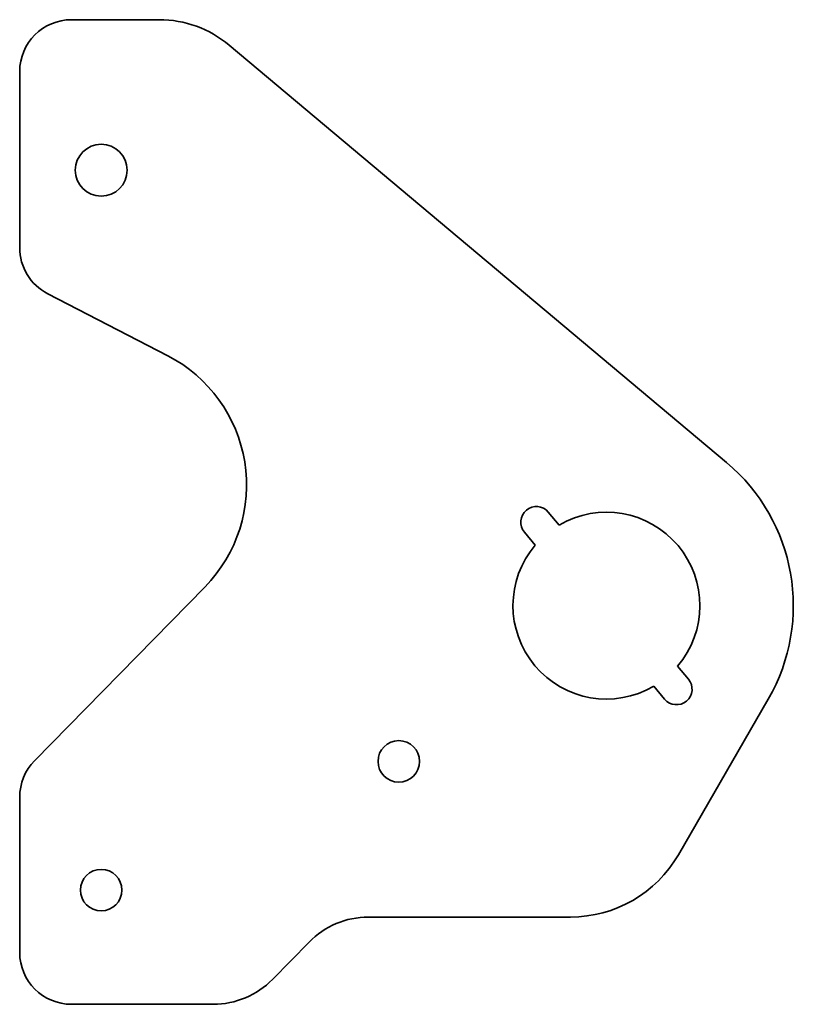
# Model space of a CAD drawing. Header units: millimetres. Extents: x -56.5 to 18, y -38.4 to 56.4.
import ezdxf

# ---------------------------------------------------------------- set-up
doc = ezdxf.new("R2010")
doc.units = ezdxf.units.MM
doc.layers.add('1', color=7, linetype='Continuous', true_color=0xffffff)

msp = doc.modelspace()

# ---------------------------------------------------------------- linework, layer by layer
at = {"layer": '1', "color": 252, "linetype": 'Continuous', "lineweight": 35}
for p, q in [((-43.083486, 56.441892), (-51.5156, 56.441892)), ((11.570177, 13.7888), (-36.334216, 53.985358)), ((-56.5156, 51.441892), (-56.5156, 34.485361)), ((-53.812163, 30.043988), (-42.235223, 24.057737)), ((-5.600203, 9.007648), (-4.555108, 7.762151)), ((-6.853241, 5.833789), (-7.898337, 7.079285)), ((-38.66343, 1.826148), (-55.087804, -14.944339)), ((6.853241, -5.833789), (7.898337, -7.079285)), ((5.600203, -9.007648), (4.555108, -7.762151)), ((6.928203, -24), (15.588457, -9)), ((-56.5156, -18.442819), (-56.5156, -33.402224)), ((-22.924108, -30), (-3.464102, -30)), ((-32.16275, -35.999791), (-28.639634, -32.402432)), ((-51.5156, -38.402224), (-37.878276, -38.402224))]:
    msp.add_line(p, q, dxfattribs=at)
for centre, radius in [((-48.6656, 41.941892), 2.5), ((-20, -15), 2), ((-48.6656, -27.402224), 2)]:
    msp.add_circle(centre, radius, dxfattribs=at)
for centre, radius, start, end in [((-51.5156, 51.441892), 5, 90, 180), ((-43.083486, 45.941892), 10.5, 50, 90), ((-51.5156, 34.485361), 5, 180, 242.657238), ((-48.6656, 11.621892), 14, 315.597385, 62.657238), ((0, 0), 18, 330, 50), ((-6.74927, 8.043467), 1.5, 40, 220), ((0, 0), 9, 319.594068, 120.405932), ((0, 0), 9, 139.594068, 300.405932), ((6.74927, -8.043467), 1.5, 220, 40), ((-51.5156, -18.442819), 5, 135.597385, 180), ((-3.464102, -18), 12, 270, 330), ((-22.924108, -38), 8, 90, 135.597385), ((-51.5156, -33.402224), 5, 180, 270), ((-37.878276, -30.402224), 8, 270, 315.597385)]:
    msp.add_arc(centre, radius, start, end, dxfattribs=at)

doc.saveas('drawing.dxf')
